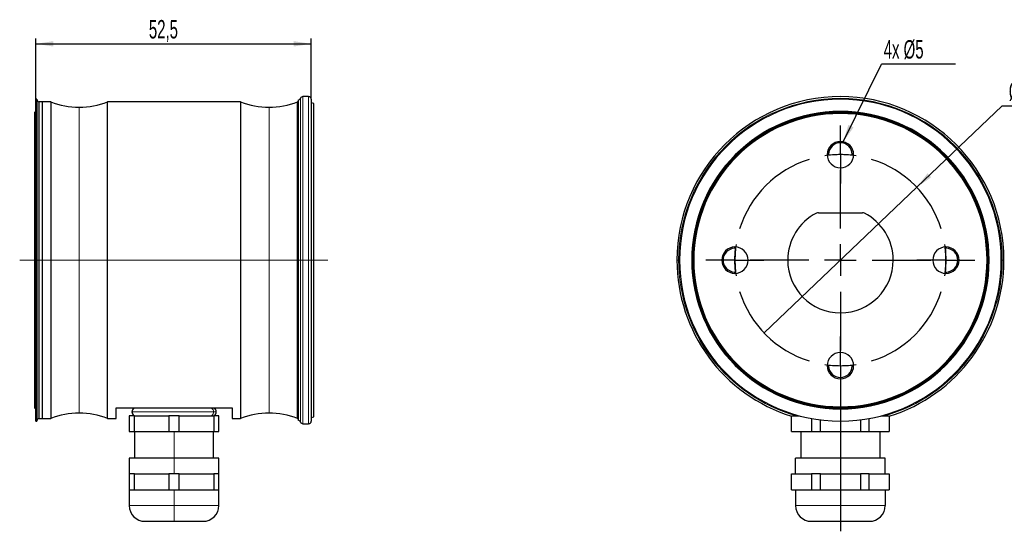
# Model space of a CAD drawing. Header units: millimetres. Extents: x 16 to 581, y 2 to 418.
# Tile 3 of 8: x 284 to 471, y 164 to 261. Entities that reach past the tile are written whole.
import ezdxf

# ---------------------------------------------------------------- set-up
doc = ezdxf.new("R2010")
doc.units = ezdxf.units.MM
doc.linetypes.add('CENTERX2', pattern=[20.32, 12.7, -2.54, 2.54, -2.54])
doc.layers.add('SLD-0', color=7, linetype='Continuous')
doc.styles.add('SLDTEXTSTYLE0', font='TXT', dxfattribs={"width": 0.605})
doc.dimstyles.new('SLDDIMSTYLE0', dxfattribs={"dimtxt": 3.5, "dimasz": 3.302, "dimexe": 0, "dimexo": 0.0625, "dimgap": 0.875, "dimtad": 1, "dimrnd": 1e-09, "dimzin": 12, "dimdsep": 46, "dimtxsty": 'SLDTEXTSTYLE0', "dimsah": 1, "dimcen": 0.09, "dimadec": 0, "dimazin": 3, "dimtfac": 1, "dimtofl": 0, "dimtmove": 0, "dimatfit": 3, "dimfxl": 1, "dimfrac": 2, "dimtolj": 1, "dimtzin": 12, "dimarcsym": 0})
doc.dimstyles.new('SLDDIMSTYLE1', dxfattribs={"dimtxt": 0.18, "dimasz": 3.302, "dimexe": 0, "dimexo": 0.0625, "dimgap": 0, "dimtad": 0, "dimtih": 1, "dimtoh": 1, "dimdec": 0, "dimrnd": 1e-09, "dimzin": 0, "dimdsep": 46, "dimtxsty": 'Standard', "dimsah": 1, "dimcen": 0.09, "dimadec": 0, "dimazin": 0, "dimtfac": 3.302, "dimtdec": 0, "dimtofl": 0, "dimtmove": 0, "dimatfit": 3, "dimfxl": 1, "dimfrac": 2, "dimtolj": 1, "dimtzin": 0, "dimarcsym": 0})
doc.dimstyles.new('SLDDIMSTYLE2', dxfattribs={"dimtxt": 3.5, "dimasz": 3.302, "dimexe": 0, "dimexo": 0.0625, "dimgap": 0.875, "dimtad": 0, "dimtih": 1, "dimtoh": 1, "dimrnd": 1e-09, "dimzin": 12, "dimdsep": 46, "dimtxsty": 'SLDTEXTSTYLE0', "dimblk1": 'NONE', "dimsah": 1, "dimcen": 0, "dimadec": 0, "dimazin": 3, "dimtfac": 1, "dimtmove": 0, "dimatfit": 3, "dimldrblk": 'NONE', "dimfxl": 1, "dimfrac": 2, "dimtolj": 1, "dimtzin": 12, "dimarcsym": 0})

# ---------------------------------------------------------------- blocks, each defined once
blk = doc.blocks.new('_D_8')
at = {"layer": 'SLD-0', "color": 7}
for p, q in [((287.35, 245.73), (287.35, 257.23)), ((287.35, 256.23), (339.55, 256.23)), ((339.55, 245.73), (339.55, 257.23))]:
    blk.add_line(p, q, dxfattribs=at)
for points in [[(287.35, 256.23), (290.65, 255.73), (290.65, 256.74)], [(339.55, 256.23), (336.25, 256.74), (336.25, 255.73)]]:
    blk.add_solid(points, dxfattribs=at)
at = {"layer": 'SLD-0', "color": 7, "insert": (308.77, 260.75), "char_height": 3.5, "attachment_point": 1, "style": 'SLDTEXTSTYLE0'}
blk.add_mtext('52,5', dxfattribs=at)
blk = doc.blocks.new('_D_9')
at = {"layer": 'SLD-0', "color": 7}
for p, q in [((454.35, 229.04), (470.55, 244.49)), ((470.55, 244.49), (482.25, 244.49)), ((425.41, 201.43), (454.35, 229.04))]:
    blk.add_line(p, q, dxfattribs=at)
blk.add_solid([(454.35, 229.04), (457.09, 230.95), (456.39, 231.68)], dxfattribs=at)
at = {"layer": 'SLD-0', "color": 7, "char_height": 3.5, "attachment_point": 1, "style": 'SLDTEXTSTYLE0'}
for s, insert in [('%%c', (471.8, 249)), ('40', (476.91, 249.01))]:
    blk.add_mtext(s, dxfattribs=dict(at, insert=insert))
blk = doc.blocks.new('_None')
blk = doc.blocks.new('SW_NOTE_0_1')
at = {"layer": 'SLD-0', "color": 0}
blk.add_line((14.08, 0), (0, 0), dxfattribs=at)
at = {"layer": 'SLD-0', "color": 0, "insert": (0.45, 4.58), "char_height": 3.5, "attachment_point": 1, "style": 'SLDTEXTSTYLE0'}
blk.add_mtext('4x Ø5', dxfattribs=at)
blk = doc.blocks.new('SW_CENTERMARKSYMBOL_4')
at = {"layer": 'SLD-0', "color": 0}
for p, q in [((0, 3), (0, 5.5)), ((0, 0), (0, 3)), ((0, 0), (0, -3)), ((0, -14), (0, -2.86)), ((0, -3), (0, -5.5)), ((0, -20), (0, -17)), ((-23, -20), (-25.5, -20)), ((-20, -20), (-23, -20)), ((-20, -20), (-17, -20)), ((-6, -20), (-17.14, -20)), ((-17, -20), (-14.5, -20)), ((0, -20), (-3, -20)), ((0, -20), (0, -23)), ((0, -20), (3, -20)), ((6, -20), (17.14, -20)), ((17, -20), (14.5, -20)), ((20, -20), (17, -20)), ((20, -20), (23, -20)), ((23, -20), (25.5, -20)), ((0, -26), (0, -37.14)), ((0, -37), (0, -34.5)), ((0, -40), (0, -37)), ((0, -40), (0, -43)), ((0, -43), (0, -71.39))]:
    blk.add_line(p, q, dxfattribs=at)
for start, end in [(90, 98.5944), (81.4056, 90), (107.1887, 162.8113), (17.1887, 72.8113), (171.4056, 180), (360, 8.5944), (180, 188.5944), (351.4056, 360), (197.1887, 252.8113), (287.1887, 342.8113), (261.4056, 270), (270, 278.5944)]:
    blk.add_arc((0, -20), 20, start, end, dxfattribs=at)

msp = doc.modelspace()

# ---------------------------------------------------------------- linework, layer by layer
at = {"color": 7, "linetype": 'Continuous', "lineweight": 25}
for p, q in [((287.549, 245.734), (287.349, 245.734)), ((287.349, 215.234), (287.349, 245.734)), ((287.549, 215.234), (287.549, 245.734)), ((287.549, 245.724), (287.549, 215.234)), ((288.549, 245.234), (287.949, 245.234)), ((287.949, 215.234), (287.949, 245.234)), ((290.164, 245.234), (288.549, 245.234)), ((288.549, 245.234), (288.549, 215.234)), ((290.164, 245.234), (290.164, 215.234)), ((326.164, 245.234), (300.934, 245.234)), ((300.934, 215.234), (300.934, 245.234)), ((326.164, 245.234), (326.164, 215.234)), ((337.049, 245.234), (336.934, 245.234)), ((336.934, 215.234), (336.934, 245.234)), ((337.049, 245.584), (337.049, 215.234)), ((339.049, 246.234), (337.986, 246.234)), ((339.549, 245.734), (339.549, 215.234)), ((340.049, 244.934), (339.549, 245.034)), ((340.049, 215.234), (340.049, 244.934)), ((287.349, 243.434), (287.149, 243.284)), ((287.149, 215.234), (287.149, 243.284)), ((437.382, 235.279), (437.633, 235.309)), ((442.131, 235.309), (442.381, 235.279)), ((435.71, 224.234), (444.053, 224.234)), ((419.807, 217.483), (419.837, 217.734)), ((459.927, 217.734), (459.956, 217.483)), ((287.149, 187.184), (287.149, 215.234)), ((287.349, 184.734), (287.349, 215.234)), ((287.549, 215.234), (287.549, 184.744)), ((287.549, 184.734), (287.549, 215.234)), ((287.949, 185.234), (287.949, 215.234)), ((288.549, 215.234), (288.549, 185.234)), ((290.164, 215.234), (290.164, 185.234)), ((300.934, 185.234), (300.934, 215.234)), ((326.164, 215.234), (326.164, 185.234)), ((336.934, 185.234), (336.934, 215.234)), ((337.049, 215.234), (337.049, 184.884)), ((339.549, 215.234), (339.549, 184.734)), ((340.049, 185.534), (340.049, 215.234)), ((419.837, 212.735), (419.807, 212.986)), ((459.956, 212.986), (459.927, 212.735)), ((437.633, 195.16), (437.382, 195.19)), ((442.381, 195.19), (442.131, 195.16)), ((287.149, 187.184), (287.349, 187.034)), ((302.549, 187.234), (324.549, 187.234)), ((302.549, 185.234), (302.549, 187.234)), ((305.949, 187.234), (305.949, 187.148)), ((321.149, 187.148), (321.149, 187.234)), ((324.549, 187.234), (324.549, 185.234)), ((287.949, 185.234), (288.549, 185.234)), ((288.549, 185.234), (290.164, 185.234)), ((300.934, 185.234), (302.549, 185.234)), ((305.049, 185.734), (305.049, 182.734)), ((306.028, 185.734), (305.049, 185.734)), ((305.949, 185.821), (305.949, 185.734)), ((306.028, 182.734), (306.028, 185.734)), ((306.028, 185.734), (312.571, 185.734)), ((312.571, 185.734), (312.571, 182.734)), ((314.528, 185.734), (312.571, 185.734)), ((314.528, 182.734), (314.528, 185.734)), ((314.528, 185.734), (321.071, 185.734)), ((321.071, 185.734), (321.071, 182.734)), ((322.049, 185.734), (321.071, 185.734)), ((321.149, 185.734), (321.149, 185.821)), ((322.049, 182.734), (322.049, 185.734)), ((324.549, 185.234), (326.164, 185.234)), ((336.934, 185.234), (337.049, 185.234)), ((339.549, 185.434), (340.049, 185.534)), ((430.632, 182.734), (430.632, 185.734)), ((430.632, 185.734), (432.136, 185.734)), ((434.409, 185.229), (434.409, 182.734)), ((436.104, 182.734), (436.104, 184.969)), ((443.659, 184.969), (443.659, 182.734)), ((445.354, 182.734), (445.354, 185.229)), ((447.628, 185.734), (449.132, 185.734)), ((449.132, 185.734), (449.132, 182.734)), ((287.349, 184.734), (287.549, 184.734)), ((337.986, 184.234), (339.049, 184.234)), ((305.049, 182.734), (306.028, 182.734)), ((306.028, 182.734), (312.571, 182.734)), ((306.049, 182.734), (306.049, 177.734)), ((312.571, 182.734), (314.528, 182.734)), ((314.528, 182.734), (321.071, 182.734)), ((321.049, 177.734), (321.049, 182.734)), ((321.071, 182.734), (322.049, 182.734)), ((430.632, 182.734), (434.409, 182.734)), ((432.382, 182.734), (432.382, 177.734)), ((434.409, 182.734), (436.104, 182.734)), ((436.104, 182.734), (443.659, 182.734)), ((443.659, 182.734), (445.354, 182.734)), ((445.354, 182.734), (449.132, 182.734)), ((447.382, 182.734), (447.382, 177.734)), ((305.049, 177.734), (305.049, 174.734)), ((313.549, 177.734), (305.049, 177.734)), ((322.049, 177.734), (313.549, 177.734)), ((322.049, 174.734), (322.049, 177.734)), ((431.382, 174.734), (431.382, 177.734)), ((448.382, 177.734), (431.382, 177.734)), ((448.382, 174.734), (448.382, 177.734)), ((305.049, 174.734), (305.049, 171.734)), ((306.028, 174.734), (305.049, 174.734)), ((306.028, 171.734), (306.028, 174.734)), ((306.028, 174.734), (309.299, 174.734)), ((309.299, 174.734), (312.571, 174.734)), ((312.571, 174.734), (312.571, 171.734)), ((314.528, 174.734), (312.571, 174.734)), ((314.528, 171.734), (314.528, 174.734)), ((314.528, 174.734), (317.799, 174.734)), ((317.799, 174.734), (321.071, 174.734)), ((321.071, 174.734), (321.071, 171.734)), ((322.049, 174.734), (321.071, 174.734)), ((322.049, 171.734), (322.049, 174.734)), ((430.632, 171.734), (430.632, 174.734)), ((430.632, 174.734), (432.521, 174.734)), ((432.521, 174.734), (434.409, 174.734)), ((434.409, 174.734), (434.409, 171.734)), ((436.104, 174.734), (434.409, 174.734)), ((436.104, 171.734), (436.104, 174.734)), ((436.104, 174.734), (439.882, 174.734)), ((439.882, 174.734), (443.659, 174.734)), ((443.659, 174.734), (443.659, 171.734)), ((445.354, 174.734), (443.659, 174.734)), ((445.354, 171.734), (445.354, 174.734)), ((445.354, 174.734), (447.243, 174.734)), ((447.243, 174.734), (449.132, 174.734)), ((449.132, 174.734), (449.132, 171.734)), ((305.049, 171.734), (305.049, 168.734)), ((305.049, 171.734), (306.028, 171.734)), ((306.028, 171.734), (309.299, 171.734)), ((309.299, 171.734), (312.571, 171.734)), ((312.571, 171.734), (314.528, 171.734)), ((314.528, 171.734), (317.799, 171.734)), ((317.799, 171.734), (321.071, 171.734)), ((321.071, 171.734), (322.049, 171.734)), ((322.049, 168.734), (322.049, 171.734)), ((430.632, 171.734), (432.521, 171.734)), ((431.382, 171.734), (431.382, 168.734)), ((432.521, 171.734), (434.409, 171.734)), ((434.409, 171.734), (436.104, 171.734)), ((436.104, 171.734), (439.882, 171.734)), ((439.882, 171.734), (443.659, 171.734)), ((443.659, 171.734), (445.354, 171.734)), ((445.354, 171.734), (447.243, 171.734)), ((447.243, 171.734), (449.132, 171.734)), ((448.382, 171.734), (448.382, 168.734)), ((308.049, 165.734), (313.549, 165.734)), ((313.549, 165.734), (319.049, 165.734)), ((434.382, 165.734), (445.382, 165.734))]:
    msp.add_line(p, q, dxfattribs=at)
at = {"color": 7, "linetype": 'Continuous', "lineweight": 18}
for p, q in [((337.518, 215.234), (337.518, 245.909)), ((337.986, 246.234), (337.986, 215.234)), ((339.049, 215.234), (339.049, 246.234)), ((295.549, 244.234), (295.549, 215.234)), ((331.549, 244.234), (331.549, 215.234)), ((287.149, 215.234), (287.349, 215.234)), ((287.549, 215.234), (287.349, 215.234)), ((287.549, 215.234), (287.949, 215.234)), ((288.549, 215.234), (287.949, 215.234)), ((290.164, 215.234), (288.549, 215.234)), ((295.549, 215.234), (290.164, 215.234)), ((295.549, 215.234), (295.549, 186.234)), ((300.934, 215.234), (295.549, 215.234)), ((326.164, 215.234), (300.934, 215.234)), ((331.549, 215.234), (326.164, 215.234)), ((331.549, 215.234), (331.549, 186.234)), ((336.934, 215.234), (331.549, 215.234)), ((337.049, 215.234), (336.934, 215.234)), ((337.518, 215.234), (337.049, 215.234)), ((337.518, 215.234), (337.986, 215.234)), ((337.518, 184.559), (337.518, 215.234)), ((337.986, 215.234), (337.986, 184.234)), ((339.049, 215.234), (337.986, 215.234)), ((339.049, 184.234), (339.049, 215.234)), ((339.049, 215.234), (339.549, 215.234)), ((340.049, 215.234), (339.549, 215.234)), ((409.207, 215.234), (408.882, 215.234)), ((409.207, 215.234), (409.382, 215.234)), ((411.832, 215.234), (411.682, 215.234)), ((412.082, 215.234), (411.932, 215.234)), ((467.682, 215.234), (467.832, 215.234)), ((467.932, 215.234), (468.082, 215.234)), ((470.557, 215.234), (470.382, 215.234)), ((470.557, 215.234), (470.882, 215.234)), ((313.549, 187.148), (313.549, 187.234)), ((321.06, 186.484), (305.549, 186.484)), ((313.549, 185.734), (313.549, 185.821)), ((321.549, 186.484), (321.06, 186.484)), ((313.549, 182.734), (313.549, 177.734)), ((313.549, 174.734), (313.549, 177.734)), ((313.549, 171.734), (313.549, 168.734)), ((313.549, 168.734), (305.049, 168.734)), ((313.549, 165.734), (313.549, 168.734)), ((322.049, 168.734), (313.549, 168.734)), ((448.382, 168.734), (431.382, 168.734))]:
    msp.add_line(p, q, dxfattribs=at)
at = {"color": 7, "linetype": 'Continuous', "lineweight": 25, "flags": 128}
for points in [[(419.882, 215.234), (419.943, 216.803), (420.038, 217.729)], [(459.726, 217.729), (459.82, 216.803), (459.882, 215.234)], [(420.038, 212.739), (419.943, 213.665), (419.882, 215.234)], [(459.882, 215.234), (459.82, 213.665), (459.726, 212.739)]]:
    msp.add_lwpolyline(points, dxfattribs=at)
at = {"color": 7, "linetype": 'Continuous', "lineweight": 25}
for centre, radius, start, end in [((288.049, 245.724), 0.5, 181.15531, 258.47493), ((295.549, 259.234), 15, 248.96053, 270), ((295.549, 259.234), 15, 270, 291.03947), ((331.549, 259.234), 15, 248.96053, 270), ((331.549, 259.234), 15, 270, 291.03947), ((337.049, 246.084), 0.5, 270, 339.51268), ((337.986, 245.734), 0.5, 90, 159.51268), ((339.049, 245.734), 0.5, 0, 90), ((439.882, 215.234), 31, 0, 180), ((439.882, 215.234), 30.5, 0, 180), ((439.882, 215.234), 28.2, 0, 180), ((439.882, 215.234), 28.05, 0, 180), ((439.882, 215.234), 27.95, 0, 180), ((439.882, 215.234), 27.8, 0, 180), ((439.882, 235.234), 2.5, 0, 180), ((439.882, 235.234), 2.25, 1.89588, 178.10412), ((439.882, 235.234), 2.5, 180, 0), ((439.882, 215.234), 20, 82.83336, 97.16664), ((439.882, 215.234), 10, 116.96239, 180), ((435.71, 223.434), 0.8, 90, 116.96239), ((444.053, 223.434), 0.8, 63.03761, 90), ((439.882, 215.234), 10, 0, 63.03761), ((419.882, 215.234), 2.5, 0, 180), ((419.882, 215.234), 2.25, 91.89588, 180), ((459.882, 215.234), 2.5, 0, 180), ((459.882, 215.234), 2.25, 271.89588, 88.10412), ((439.882, 215.234), 31, 180, 252.63925), ((439.882, 215.234), 30.5, 180, 0), ((439.882, 215.234), 28.2, 180, 0), ((439.882, 215.234), 28.05, 180, 0), ((439.882, 215.234), 27.95, 180, 0), ((439.882, 215.234), 27.8, 180, 0), ((419.882, 215.234), 2.5, 180, 0), ((419.882, 215.234), 2.25, 180, 268.10412), ((439.882, 215.234), 10, 180, 0), ((439.882, 215.234), 31, 287.36075, 0), ((459.882, 215.234), 2.5, 180, 0), ((439.882, 195.234), 2.5, 0, 180), ((439.882, 195.234), 2.5, 180, 0), ((439.882, 215.234), 20, 262.83336, 277.16664), ((439.882, 195.234), 2.25, 181.89588, 358.10412), ((306.299, 186.484), 0.75, 117.81814, 180), ((320.799, 186.484), 0.75, 0, 62.18186), ((288.049, 184.744), 0.5, 101.52507, 178.84469), ((295.549, 171.234), 15, 90, 111.03947), ((295.549, 171.234), 15, 68.96053, 90), ((306.299, 186.484), 0.75, 180, 242.18186), ((320.799, 186.484), 0.75, 297.81814, 0), ((331.549, 171.234), 15, 90, 111.03947), ((331.549, 171.234), 15, 68.96053, 90), ((337.049, 184.384), 0.5, 20.48732, 90), ((337.986, 184.734), 0.5, 200.48732, 270), ((339.049, 184.734), 0.5, 270, 0), ((308.049, 168.734), 3, 180, 270), ((319.049, 168.734), 3, 270, 0), ((434.382, 168.734), 3, 180, 270), ((445.382, 168.734), 3, 270, 0)]:
    msp.add_arc(centre, radius, start, end, dxfattribs=at)
at = {"color": 7, "linetype": 'Continuous', "lineweight": 18}
for centre, radius, start, end in [((439.882, 215.234), 30.675, 0, 180), ((439.882, 215.234), 30.675, 180, 254.09036), ((439.882, 215.234), 30.675, 285.90964, 0), ((320.304, 186.494), 0.756, 359.23557, 59.79828), ((320.304, 186.474), 0.756, 300.20172, 0.76443)]:
    msp.add_arc(centre, radius, start, end, dxfattribs=at)
at = {"layer": 'SLD-0', "color": 7, "linetype": 'CENTERX2', "lineweight": 18}
msp.add_line((284.278, 215.234), (343.705, 215.234), dxfattribs=at)

# ---------------------------------------------------------------- block references
at = {"layer": 'SLD-0', "color": 7}
for name, p in [('SW_NOTE_0_1', (447.637, 252.356)), ('SW_CENTERMARKSYMBOL_4', (439.882, 235.234))]:
    msp.add_blockref(name, p, dxfattribs=at)

# ---------------------------------------------------------------- dimensions: what is measured, and where the dimension line sits
dim = msp.add_linear_dim(base=(339.549, 256.234), p1=(287.349, 245.734), p2=(339.549, 245.734), dimstyle='SLDDIMSTYLE0', dxfattribs=at)
dim.commit()
dim.dimension.update_dxf_attribs({"geometry": '_D_8', "text_midpoint": (313.449, 256.234), "dimtype": 160})
dim = msp.add_diameter_dim_2p(p1=(425.409, 201.43), p2=(454.354, 229.038), dimstyle='SLDDIMSTYLE2', dxfattribs=at)
dim.commit()
dim.dimension.update_dxf_attribs({"geometry": '_D_9', "text_midpoint": (477.029, 247.26), "dimtype": 163})

# ---------------------------------------------------------------- leaders
msp.add_leader([(440.418, 237.676), (447.637, 252.356)], dimstyle='SLDDIMSTYLE1', dxfattribs=at)

doc.saveas('drawing.dxf')
